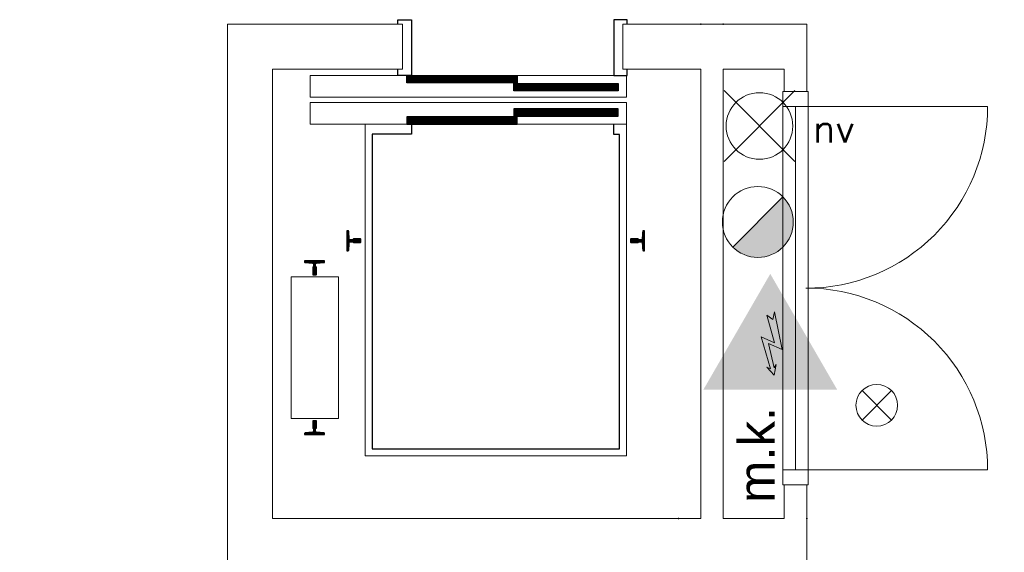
# Model space of a CAD drawing. Header units: millimetres. Extents: x -13022 to 1371524, y -38729 to 632593.
# Tile 145 of 256: x 857751 to 862131, y -10812 to -8442. Entities that reach past the tile are written whole.
import ezdxf

# ---------------------------------------------------------------- set-up
doc = ezdxf.new("R2010")
doc.units = ezdxf.units.MM
doc.header["$LTSCALE"] = 35
doc.set_wipeout_variables(frame=1)
doc.linetypes.add('DASHED', pattern=[200, 100, -100])
doc.layers.add('Al65----_beveiliging-inst', color=92, linetype='Continuous', lineweight=9)
doc.layers.add('brandveiligheid voorzieningen', color=10, linetype='Continuous', lineweight=9)
for name, color, linetype in [('LAYER102', 1, 'Continuous'), ('LAYER111', 7, 'Continuous'), ('LAYER30', 7, 'Continuous'), ('LAYER31', 7, 'Continuous'), ('LAYER66', 7, 'Continuous')]:
    doc.layers.add(name, color=color, linetype=linetype)
doc.styles.add('Algemeen', font='simplex.shx', dxfattribs={"height": 2.5})
doc.styles.get("Standard").update_dxf_attribs({"font": 'simplex.shx'})
pattern_1 = [(225, (644075.12476, 33579.78944), (0.2121320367, -0.2121320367), []), (225, (644075.12476, 33579.5773), (0.2121320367, -0.2121320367), [])]
pattern_2 = [(45, (644075.12476, 33579.78944), (-0.2121320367, 0.2121320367), []), (45, (644075.12476, 33580.00157), (-0.2121320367, 0.2121320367), [])]
pattern_3 = [(315, (644075.12476, 33579.78944), (0.2121320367, 0.2121320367), []), (315, (644075.3369, 33579.78944), (0.2121320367, 0.2121320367), [])]
pattern_4 = [(135, (644075.12476, 33579.78944), (-0.2121320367, -0.2121320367), []), (135, (644074.91263, 33579.78944), (-0.2121320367, -0.2121320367), [])]

# ---------------------------------------------------------------- blocks, each defined once
blk = doc.blocks.new('Elektrische spanning')
at = {"layer": 'Al65----_beveiliging-inst'}
blk.add_hatch(color=50, dxfattribs=at).paths.add_polyline_path([(-4.383, 1.05), (4.383, 1.05), (0, 8.641)])
at = {"layer": 'brandveiligheid voorzieningen'}
h = blk.add_hatch(color=256, dxfattribs=at)
h.paths.add_polyline_path([(0, 10.741), (-6.201, 0), (6.201, 0)])
h.paths.add_polyline_path([(4.383, 1.05), (-4.383, 1.05), (0, 8.641)], flags=16)
blk.add_hatch(color=256, dxfattribs=at).paths.add_polyline_path([(0.393, 7.207), (0.222, 6.515), (-0.306, 6.906), (0.391, 4.34), (-0.844, 4.903), (0.017, 1.925), (-0.312, 2.098), (0.352, 1.352), (0.548, 2.331), (0.351, 2.016), (-0.169, 4.296), (1.099, 3.718)])
blk.add_lwpolyline([(0.393, 7.207), (0.222, 6.515), (-0.306, 6.906), (0.391, 4.34), (-0.844, 4.903), (0.017, 1.925), (-0.312, 2.098), (0.352, 1.352), (0.548, 2.331), (0.351, 2.016), (-0.169, 4.296), (1.099, 3.718), (0.393, 7.207)], close=True, dxfattribs=at)
blk = doc.blocks.new('Nevenindicator')
at = {"layer": 'Al65----_beveiliging-inst', "color": 92, "ltscale": 0.7}
for p, q in [((159.186, -81.935), (161.371, -79.75)), ((159.186, -79.75), (161.371, -81.935))]:
    blk.add_line(p, q, dxfattribs=at)
blk.add_circle((160.278, -80.842), 1.545, dxfattribs=at)
blk = doc.blocks.new('Noodverlichting')
at = {"layer": 'Al65----_beveiliging-inst', "color": 92}
for p, q in [((163.999, -62.364), (158.754, -57.119)), ((158.754, -62.364), (163.999, -57.119))]:
    blk.add_line(p, q, dxfattribs=at)
blk.add_circle((161.376, -59.741), 2.472, dxfattribs=at)
at = {"layer": 'Al65----_beveiliging-inst', "color": 7, "style": 'Algemeen'}
blk.add_text('nv', height=2.0628, dxfattribs=at).set_placement((165.326, -60.96))
blk = doc.blocks.new('Brandmelder')
at = {"layer": 'brandveiligheid voorzieningen'}
blk.add_hatch(color=256, dxfattribs=at).paths.add_polyline_path([(76.618, -89.802, 0.198912), (75.848, -87.943), (72.13, -91.661, 0.668179)])
blk.add_line((72.13, -91.661), (75.848, -87.943), dxfattribs=at)
blk.add_circle((73.989, -89.802), 2.629, dxfattribs=at)

msp = doc.modelspace()

# ---------------------------------------------------------------- linework, layer by layer
at = {"layer": 'LAYER30', "color": 7, "linetype": 'Continuous', "lineweight": 18}
for points in [[(861145.125, -10444.558), (861145.125, -8828.558)], [(861202.125, -10444.558), (861202.125, -8828.558)], [(861259.125, -10444.558), (861259.125, -8828.558)]]:
    msp.add_lwpolyline(points, dxfattribs=at)
at = {"layer": 'LAYER31', "color": 7, "linetype": 'Continuous', "lineweight": 18}
for points in [[(861248.187, -8828.558), (862056.469, -8828.558, -0.41421361), (861248.187, -9636.839)], [(861248.187, -10444.558), (862056.469, -10444.558, 0.41421361), (861248.187, -9636.273)]]:
    msp.add_lwpolyline(points, format="xyb", dxfattribs=at)

# ---------------------------------------------------------------- block references
at = {"layer": 'Al65----_beveiliging-inst', "xscale": 60, "yscale": 60, "zscale": 60}
msp.add_blockref('Nevenindicator', (851946.853, -5307.353), dxfattribs=at)

# ---------------------------------------------------------------- texts
at = {"layer": 'LAYER102', "color": 7, "linetype": 'Continuous', "lineweight": 0, "insert": (970908.715, -9706.638), "char_height": 162, "attachment_point": 7, "line_spacing_factor": 1.333333}
msp.add_mtext('\\pi-504.72;{\\fArial|b1|i0|c0|p34;\\H1.2346x;kantoor\\P\\pi-698.63;\\fArial|b0|i0|c0|p34;\\H0.81x;kantoorfunctie \\P\\pi-399.6;24,9 m2}', dxfattribs=at)
at = {"layer": 'LAYER102', "color": 7, "linetype": 'Continuous', "lineweight": 0, "insert": (861109.736, -10592.538), "char_height": 162, "attachment_point": 7, "rotation": 90, "line_spacing_factor": 1.333333}
msp.add_mtext('{\\fArial|b0|i0|c0|p34;m.k.}', dxfattribs=at)

# ---------------------------------------------------------------- wipeouts: each hides what was drawn before it
at = {"linetype": 'Continuous'}
msp.add_wipeout([(861152.125, -10511.558), (861202.125, -10511.558), (861252.125, -10511.558), (861252.125, -10661.55), (861202.125, -10761.55), (861152.125, -10661.55)], dxfattribs=at).dxf.layer = 'LAYER111'

# ---------------------------------------------------------------- next in the draw order: linework, layer by layer
at = {"layer": 'LAYER102', "color": 7, "linetype": 'Continuous', "lineweight": 18}
for points in [[(861152.125, -10661.55), (861152.125, -10511.558)], [(861152.125, -10511.558), (861202.125, -10511.558), (861252.125, -10511.558)], [(861252.125, -10511.558), (861252.125, -10661.55)]]:
    msp.add_lwpolyline(points, dxfattribs=at)
at = {"layer": 'LAYER102', "color": 7, "linetype": 'DASHED', "lineweight": 18}
msp.add_lwpolyline([(861152.125, -10511.558), (861202.125, -10511.558), (861252.125, -10511.558)], dxfattribs=at)
at = {"layer": 'LAYER30', "color": 7, "linetype": 'Continuous', "lineweight": 18}
msp.add_lwpolyline([(861145.125, -10511.558), (861145.125, -10444.558), (861259.125, -10444.558), (861259.125, -10511.558)], close=True, dxfattribs=at)

# ---------------------------------------------------------------- next in the draw order: wipeouts: each hides what was drawn before it
at = {"linetype": 'Continuous'}
for points in [[(858876.125, -10661.55), (858776.125, -10761.55), (858676.125, -10761.55), (858676.125, -8461.558), (858776.125, -8561.554), (858876.125, -8661.546)], [(861252.125, -8761.558), (861152.125, -8761.558), (861152.125, -8661.558), (861252.125, -8461.566)], [(859043.625, -8690.566), (860449.625, -8690.566), (860449.625, -8786.566), (859043.625, -8786.566)], [(860393.625, -8906.566), (860393.625, -8952.613), (860418.625, -8952.613), (860418.625, -10351.566), (859318.625, -10351.566), (859318.625, -8951.566), (859493.625, -8951.566), (859493.625, -8906.566)], [(859211.719, -9381.066), (859214.719, -9383.851), (859217.094, -9417.101), (859218.359, -9419.75), (859221.094, -9420.828), (859231.312, -9420.816), (859233.844, -9419.918), (859235.234, -9417.625), (859267.625, -9417.625), (859268.625, -9418.625), (859268.625, -9432.504), (859267.625, -9433.504), (859235.219, -9433.504), (859233.828, -9431.218), (859231.312, -9430.328), (859221.094, -9430.316), (859218.375, -9431.386), (859217.109, -9434.027), (859214.719, -9467.281), (859211.719, -9470.074), (859206.625, -9470.066), (859206.625, -9381.066)], [(860525.5, -9470.066), (860522.5, -9467.281), (860520.125, -9434.027), (860518.859, -9431.379), (860516.125, -9430.304), (860505.937, -9430.316), (860503.406, -9431.214), (860502.015, -9433.507), (860469.625, -9433.504), (860468.625, -9432.504), (860468.625, -9418.625), (860469.625, -9417.625), (860502.031, -9417.625), (860503.422, -9419.91), (860505.937, -9420.804), (860516.125, -9420.812), (860518.844, -9419.742), (860520.109, -9417.101), (860522.5, -9383.851), (860525.5, -9381.058), (860530.625, -9381.066), (860530.625, -9470.066)], [(858958.625, -9586.566), (859168.625, -9586.566), (859168.625, -10216.566), (858958.625, -10216.566)], [(861152.125, -10861.55), (861202.125, -10761.55), (861252.125, -10861.55), (861252.125, -11792.55), (861202.125, -11792.55), (861152.125, -11792.55)]]:
    msp.add_wipeout(points, dxfattribs=at).dxf.layer = 'LAYER111'

# ---------------------------------------------------------------- next in the draw order: hatches: boundary and pattern name
at = {"layer": 'LAYER66', "linetype": 'Continuous', "lineweight": 13}
h = msp.add_hatch(dxfattribs=at)
h.set_pattern_fill('~A--FYV~', style=0, pattern_type=0)
h.set_pattern_definition(pattern_2)
h.paths.add_polyline_path([(859206.625, -9381.066), (859206.625, -9470.066), (859211.719, -9470.066, 0.39337186), (859214.719, -9467.281), (859217.094, -9434.027, -0.39331824), (859221.094, -9430.316), (859231.312, -9430.316, -0.35564929), (859235.219, -9433.504), (859267.625, -9433.504), (859268.625, -9432.504), (859268.625, -9418.625), (859267.625, -9417.625), (859235.219, -9417.625, -0.35564929), (859231.312, -9420.816), (859221.094, -9420.816, -0.39331824), (859217.094, -9417.101), (859214.719, -9383.851, 0.39337186), (859211.719, -9381.066)], flags=0)
h = msp.add_hatch(dxfattribs=at)
h.set_pattern_fill('~A--FYV~', style=0, pattern_type=0)
h.set_pattern_definition(pattern_1)
h.paths.add_polyline_path([(860530.625, -9470.066), (860530.625, -9381.066), (860525.5, -9381.066, 0.39337186), (860522.5, -9383.851), (860520.125, -9417.101, -0.39331824), (860516.125, -9420.812), (860505.937, -9420.816, -0.35564929), (860502.031, -9417.625), (860469.625, -9417.625), (860468.625, -9418.625), (860468.625, -9432.504), (860469.625, -9433.504), (860502.031, -9433.504, -0.35564929), (860505.937, -9430.316), (860516.125, -9430.316, -0.39331824), (860520.125, -9434.027), (860522.531, -9467.281, 0.39337186), (860525.5, -9470.066)], flags=0)

# ---------------------------------------------------------------- next in the draw order: linework, layer by layer
at = {"layer": 'LAYER102', "color": 7, "linetype": 'Continuous', "lineweight": 18}
for points in [[(858676.125, -10761.55), (858676.125, -8461.558)], [(861252.125, -8461.566), (861252.125, -8761.558)], [(858876.125, -8661.546), (858876.125, -10661.55)], [(861152.125, -8761.558), (861152.125, -8661.558)], [(861252.125, -8761.558), (861152.125, -8761.558)]]:
    msp.add_lwpolyline(points, dxfattribs=at)
at = {"layer": 'LAYER102', "color": 7, "linetype": 'DASHED', "lineweight": 18}
msp.add_lwpolyline([(861252.125, -8761.558), (861152.125, -8761.558)], dxfattribs=at)
at = {"layer": 'LAYER30', "color": 7, "linetype": 'Continuous', "lineweight": 18}
msp.add_lwpolyline([(861145.125, -8828.558), (861145.125, -8761.558), (861259.125, -8761.558), (861259.125, -8828.558)], close=True, dxfattribs=at)
at = {"layer": 'LAYER66', "color": 7, "linetype": 'Continuous', "lineweight": 25}
for points in [[(859433.625, -8461.566), (859433.625, -8441.566), (859493.625, -8441.566), (859493.625, -8690.519), (859433.625, -8690.519), (859433.625, -8661.519)], [(860453.625, -8461.566), (860453.625, -8441.566), (860393.625, -8441.566), (860393.625, -8690.519), (860453.625, -8690.519), (860453.625, -8661.519)]]:
    msp.add_lwpolyline(points, dxfattribs=at)
at = {"layer": 'LAYER66', "color": 7, "linetype": 'Continuous', "lineweight": 13}
for points in [[(859043.625, -8786.566), (860449.625, -8786.566), (860449.625, -8690.566), (859043.625, -8690.566)], [(858958.625, -9586.566), (859168.625, -9586.566), (859168.625, -10216.566), (858958.625, -10216.566)]]:
    msp.add_lwpolyline(points, close=True, dxfattribs=at)
at = {"layer": 'LAYER66', "color": 7, "linetype": 'Continuous', "lineweight": 25}
for points in [[(859206.625, -9381.066), (859206.625, -9470.066), (859211.719, -9470.066, 0.39337186), (859214.719, -9467.281), (859217.094, -9434.027, -0.39331824), (859221.094, -9430.316), (859231.312, -9430.316, -0.35564929), (859235.219, -9433.504), (859267.625, -9433.504), (859268.625, -9432.504), (859268.625, -9418.625), (859267.625, -9417.625), (859235.219, -9417.625, -0.35564929), (859231.312, -9420.816), (859221.094, -9420.816, -0.39331824), (859217.094, -9417.101), (859214.719, -9383.851, 0.39337186), (859211.719, -9381.066)], [(860530.625, -9470.066), (860530.625, -9381.066), (860525.5, -9381.066, 0.39337186), (860522.5, -9383.851), (860520.125, -9417.101, -0.39331824), (860516.125, -9420.812), (860505.937, -9420.816, -0.35564929), (860502.031, -9417.625), (860469.625, -9417.625), (860468.625, -9418.625), (860468.625, -9432.504), (860469.625, -9433.504), (860502.031, -9433.504, -0.35564929), (860505.937, -9430.316), (860516.125, -9430.316, -0.39331824), (860520.125, -9434.027), (860522.531, -9467.281, 0.39337186), (860525.5, -9470.066)]]:
    msp.add_lwpolyline(points, format="xyb", close=True, dxfattribs=at)

# ---------------------------------------------------------------- next in the draw order: wipeouts: each hides what was drawn before it
at = {"linetype": 'Continuous'}
msp.add_wipeout([(859043.625, -8810.566), (860449.625, -8810.566), (860449.625, -8906.566), (859043.625, -8906.566)], dxfattribs=at).dxf.layer = 'LAYER111'

# ---------------------------------------------------------------- next in the draw order: linework, layer by layer
at = {"layer": 'LAYER66', "color": 7, "linetype": 'Continuous', "lineweight": 13}
msp.add_lwpolyline([(859043.625, -8906.566), (860449.625, -8906.566), (860449.625, -8810.566), (859043.625, -8810.566)], close=True, dxfattribs=at)
msp.add_lwpolyline([(860393.625, -8906.566), (860449.625, -8906.566), (860449.625, -10382.566), (859287.625, -10382.566), (859287.625, -8906.566), (859493.625, -8906.566)], dxfattribs=at)
at = {"layer": 'LAYER66', "color": 7, "linetype": 'Continuous', "lineweight": 25}
msp.add_lwpolyline([(859493.625, -8906.566), (859493.625, -8951.566), (859318.625, -8951.566), (859318.625, -10351.566), (860418.625, -10351.566), (860418.625, -8952.613), (860393.625, -8952.613), (860393.625, -8906.566)], dxfattribs=at)

# ---------------------------------------------------------------- next in the draw order: wipeouts: each hides what was drawn before it
at = {"linetype": 'Continuous'}
for points in [[(859473.625, -8722.566), (859473.625, -8690.566), (859963.625, -8690.566), (859963.625, -8722.566)], [(859107.125, -9519.675), (859104.344, -9522.668), (859071.094, -9525.054), (859068.453, -9526.316), (859067.375, -9529.039), (859067.375, -9539.25), (859068.265, -9541.777), (859070.562, -9543.168), (859070.562, -9575.566), (859069.562, -9576.566), (859055.687, -9576.566), (859054.687, -9575.566), (859054.687, -9543.168), (859056.984, -9541.773), (859057.875, -9539.25), (859057.875, -9529.046), (859056.797, -9526.32), (859054.156, -9525.058), (859020.906, -9522.668), (859018.125, -9519.671), (859018.125, -9514.566), (859107.125, -9514.566)], [(859018.125, -10283.457), (859020.906, -10280.464), (859054.156, -10278.074), (859056.797, -10276.812), (859057.875, -10274.089), (859057.875, -10263.882), (859056.984, -10261.355), (859054.687, -10259.964), (859054.687, -10227.566), (859055.687, -10226.566), (859069.562, -10226.566), (859070.562, -10227.566), (859070.562, -10259.964), (859068.265, -10261.359), (859067.375, -10263.882), (859067.375, -10274.086), (859068.453, -10276.812), (859071.094, -10278.074), (859104.344, -10280.464), (859107.125, -10283.461), (859107.125, -10288.566), (859018.125, -10288.566)], [(858876.125, -11792.55), (858776.125, -11792.55), (858676.125, -11792.55), (858676.125, -10761.55), (858776.125, -10761.55), (858876.125, -10861.55)]]:
    msp.add_wipeout(points, dxfattribs=at).dxf.layer = 'LAYER111'

# ---------------------------------------------------------------- next in the draw order: hatches: boundary and pattern name
at = {"layer": 'LAYER66', "linetype": 'Continuous', "lineweight": 13}
h = msp.add_hatch(dxfattribs=at)
h.set_pattern_fill('~A--FYV~', style=0, pattern_type=0)
h.set_pattern_definition(pattern_1)
h.paths.add_polyline_path([(859473.625, -8722.566), (859473.625, -8690.566), (859963.625, -8690.566), (859963.625, -8722.566)], flags=0)
h = msp.add_hatch(dxfattribs=at)
h.set_pattern_fill('~A--FYV~', style=0, pattern_type=0)
h.set_pattern_definition(pattern_3)
h.paths.add_polyline_path([(859107.125, -9514.566), (859018.125, -9514.566), (859018.125, -9519.675, 0.39337186), (859020.906, -9522.668), (859054.156, -9525.058, -0.39331824), (859057.875, -9529.046), (859057.875, -9539.25, -0.35564929), (859054.687, -9543.168), (859054.687, -9575.566), (859055.687, -9576.566), (859069.562, -9576.566), (859070.562, -9575.566), (859070.562, -9543.168, -0.35564929), (859067.375, -9539.25), (859067.375, -9529.046, -0.39331824), (859071.094, -9525.054), (859104.344, -9522.668, 0.39337186), (859107.125, -9519.675)], flags=0)
h = msp.add_hatch(dxfattribs=at)
h.set_pattern_fill('~A--FYV~', style=0, pattern_type=0)
h.set_pattern_definition(pattern_4)
h.paths.add_polyline_path([(859018.125, -10288.566), (859107.125, -10288.566), (859107.125, -10283.457, 0.39337186), (859104.344, -10280.464), (859071.094, -10278.074, -0.39331824), (859067.375, -10274.086), (859067.375, -10263.882, -0.35564929), (859070.562, -10259.964), (859070.562, -10227.566), (859069.562, -10226.566), (859055.687, -10226.566), (859054.687, -10227.566), (859054.687, -10259.964, -0.35564929), (859057.875, -10263.882), (859057.875, -10274.086, -0.39331824), (859054.156, -10278.074), (859020.906, -10280.464, 0.39337186), (859018.125, -10283.457)], flags=0)

# ---------------------------------------------------------------- next in the draw order: linework, layer by layer
at = {"layer": 'LAYER102', "color": 7, "linetype": 'Continuous', "lineweight": 18}
msp.add_lwpolyline([(858676.125, -11792.55), (858676.125, -10761.55)], dxfattribs=at)
at = {"layer": 'LAYER102', "color": 7, "linetype": 'DASHED', "lineweight": 18}
msp.add_lwpolyline([(858676.125, -11792.55), (858676.125, -10761.55)], dxfattribs=at)
at = {"layer": 'LAYER66', "color": 7, "linetype": 'Continuous', "lineweight": 25}
msp.add_lwpolyline([(859473.625, -8722.566), (859473.625, -8690.566), (859963.625, -8690.566), (859963.625, -8722.566)], close=True, dxfattribs=at)
for points in [[(859107.125, -9514.566), (859018.125, -9514.566), (859018.125, -9519.675, 0.39337186), (859020.906, -9522.668), (859054.156, -9525.058, -0.39331824), (859057.875, -9529.046), (859057.875, -9539.25, -0.35564929), (859054.687, -9543.168), (859054.687, -9575.566), (859055.687, -9576.566), (859069.562, -9576.566), (859070.562, -9575.566), (859070.562, -9543.168, -0.35564929), (859067.375, -9539.25), (859067.375, -9529.046, -0.39331824), (859071.094, -9525.054), (859104.344, -9522.668, 0.39337186), (859107.125, -9519.675)], [(859018.125, -10288.566), (859107.125, -10288.566), (859107.125, -10283.457, 0.39337186), (859104.344, -10280.464), (859071.094, -10278.074, -0.39331824), (859067.375, -10274.086), (859067.375, -10263.882, -0.35564929), (859070.562, -10259.964), (859070.562, -10227.566), (859069.562, -10226.566), (859055.687, -10226.566), (859054.687, -10227.566), (859054.687, -10259.964, -0.35564929), (859057.875, -10263.882), (859057.875, -10274.086, -0.39331824), (859054.156, -10278.074), (859020.906, -10280.464, 0.39337186), (859018.125, -10283.457)]]:
    msp.add_lwpolyline(points, format="xyb", close=True, dxfattribs=at)

# ---------------------------------------------------------------- next in the draw order: wipeouts: each hides what was drawn before it
at = {"linetype": 'Continuous'}
for points in [[(859963.625, -8874.566), (859963.625, -8906.566), (859473.625, -8906.566), (859473.625, -8874.566)], [(859211.719, -9381.066), (859214.719, -9383.851), (859217.094, -9417.101), (859218.359, -9419.75), (859221.094, -9420.828), (859231.312, -9420.816), (859233.844, -9419.918), (859235.234, -9417.625), (859267.625, -9417.625), (859268.625, -9418.625), (859268.625, -9432.504), (859267.625, -9433.504), (859235.219, -9433.504), (859233.828, -9431.218), (859231.312, -9430.328), (859221.094, -9430.316), (859218.375, -9431.386), (859217.109, -9434.027), (859214.719, -9467.281), (859211.719, -9470.074), (859206.625, -9470.066), (859206.625, -9381.066)], [(860525.5, -9470.066), (860522.5, -9467.281), (860520.125, -9434.027), (860518.859, -9431.379), (860516.125, -9430.304), (860505.937, -9430.316), (860503.406, -9431.214), (860502.015, -9433.507), (860469.625, -9433.504), (860468.625, -9432.504), (860468.625, -9418.625), (860469.625, -9417.625), (860502.031, -9417.625), (860503.422, -9419.91), (860505.937, -9420.804), (860516.125, -9420.812), (860518.844, -9419.742), (860520.109, -9417.101), (860522.5, -9383.851), (860525.5, -9381.058), (860530.625, -9381.066), (860530.625, -9470.066)], [(858876.125, -10861.55), (858776.125, -10761.55), (858876.125, -10661.55), (860582, -10661.55), (860632.062, -10761.55), (860582.062, -10861.55)]]:
    msp.add_wipeout(points, dxfattribs=at).dxf.layer = 'LAYER111'

# ---------------------------------------------------------------- next in the draw order: hatches: boundary and pattern name
at = {"layer": 'LAYER66', "linetype": 'Continuous', "lineweight": 13}
h = msp.add_hatch(dxfattribs=at)
h.set_pattern_fill('~A--FYV~', style=0, pattern_type=0)
h.set_pattern_definition(pattern_1)
h.paths.add_polyline_path([(859473.625, -8874.566), (859473.625, -8906.566), (859963.625, -8906.566), (859963.625, -8874.566)], flags=0)
h = msp.add_hatch(dxfattribs=at)
h.set_pattern_fill('~A--FYV~', style=0, pattern_type=0)
h.set_pattern_definition(pattern_2)
h.paths.add_polyline_path([(859206.625, -9381.066), (859206.625, -9470.066), (859211.719, -9470.066, 0.39337186), (859214.719, -9467.281), (859217.094, -9434.027, -0.39331824), (859221.094, -9430.316), (859231.312, -9430.316, -0.35564929), (859235.219, -9433.504), (859267.625, -9433.504), (859268.625, -9432.504), (859268.625, -9418.625), (859267.625, -9417.625), (859235.219, -9417.625, -0.35564929), (859231.312, -9420.816), (859221.094, -9420.816, -0.39331824), (859217.094, -9417.101), (859214.719, -9383.851, 0.39337186), (859211.719, -9381.066)], flags=0)
h = msp.add_hatch(dxfattribs=at)
h.set_pattern_fill('~A--FYV~', style=0, pattern_type=0)
h.set_pattern_definition(pattern_1)
h.paths.add_polyline_path([(860530.625, -9470.066), (860530.625, -9381.066), (860525.5, -9381.066, 0.39337186), (860522.5, -9383.851), (860520.125, -9417.101, -0.39331824), (860516.125, -9420.812), (860505.937, -9420.816, -0.35564929), (860502.031, -9417.625), (860469.625, -9417.625), (860468.625, -9418.625), (860468.625, -9432.504), (860469.625, -9433.504), (860502.031, -9433.504, -0.35564929), (860505.937, -9430.316), (860516.125, -9430.316, -0.39331824), (860520.125, -9434.027), (860522.531, -9467.281, 0.39337186), (860525.5, -9470.066)], flags=0)

# ---------------------------------------------------------------- next in the draw order: linework, layer by layer
at = {"layer": 'LAYER102', "color": 7, "linetype": 'Continuous', "lineweight": 18}
msp.add_lwpolyline([(858876.125, -10661.55), (860582, -10661.55)], dxfattribs=at)
at = {"layer": 'LAYER66', "color": 7, "linetype": 'Continuous', "lineweight": 25}
msp.add_lwpolyline([(859473.625, -8874.566), (859473.625, -8906.566), (859963.625, -8906.566), (859963.625, -8874.566)], close=True, dxfattribs=at)
for points in [[(859206.625, -9381.066), (859206.625, -9470.066), (859211.719, -9470.066, 0.39337186), (859214.719, -9467.281), (859217.094, -9434.027, -0.39331824), (859221.094, -9430.316), (859231.312, -9430.316, -0.35564929), (859235.219, -9433.504), (859267.625, -9433.504), (859268.625, -9432.504), (859268.625, -9418.625), (859267.625, -9417.625), (859235.219, -9417.625, -0.35564929), (859231.312, -9420.816), (859221.094, -9420.816, -0.39331824), (859217.094, -9417.101), (859214.719, -9383.851, 0.39337186), (859211.719, -9381.066)], [(860530.625, -9470.066), (860530.625, -9381.066), (860525.5, -9381.066, 0.39337186), (860522.5, -9383.851), (860520.125, -9417.101, -0.39331824), (860516.125, -9420.812), (860505.937, -9420.816, -0.35564929), (860502.031, -9417.625), (860469.625, -9417.625), (860468.625, -9418.625), (860468.625, -9432.504), (860469.625, -9433.504), (860502.031, -9433.504, -0.35564929), (860505.937, -9430.316), (860516.125, -9430.316, -0.39331824), (860520.125, -9434.027), (860522.531, -9467.281, 0.39337186), (860525.5, -9470.066)]]:
    msp.add_lwpolyline(points, format="xyb", close=True, dxfattribs=at)

# ---------------------------------------------------------------- next in the draw order: wipeouts: each hides what was drawn before it
at = {"linetype": 'Continuous'}
for points in [[(859948.625, -8757.566), (859948.625, -8725.566), (860413.625, -8725.566), (860413.625, -8757.566)], [(858958.625, -9586.566), (859168.625, -9586.566), (859168.625, -10216.566), (858958.625, -10216.566)], [(860682.125, -11792.55), (860632.125, -11742.55), (860582.125, -11692.55), (860582.125, -10861.55), (860632.125, -10761.55), (860682.125, -10861.425)]]:
    msp.add_wipeout(points, dxfattribs=at).dxf.layer = 'LAYER111'

# ---------------------------------------------------------------- next in the draw order: hatches: boundary and pattern name
at = {"layer": 'LAYER66', "linetype": 'Continuous', "lineweight": 13}
h = msp.add_hatch(dxfattribs=at)
h.set_pattern_fill('~A--FYV~', style=0, pattern_type=0)
h.set_pattern_definition(pattern_1)
h.paths.add_polyline_path([(859948.625, -8757.566), (859948.625, -8725.566), (860413.625, -8725.566), (860413.625, -8757.566)], flags=0)

# ---------------------------------------------------------------- next in the draw order: linework, layer by layer
at = {"layer": 'LAYER66', "color": 7, "linetype": 'Continuous', "lineweight": 25}
msp.add_lwpolyline([(859948.625, -8757.566), (859948.625, -8725.566), (860413.625, -8725.566), (860413.625, -8757.566)], close=True, dxfattribs=at)
at = {"layer": 'LAYER66', "color": 7, "linetype": 'Continuous', "lineweight": 13}
msp.add_lwpolyline([(858958.625, -9586.566), (859168.625, -9586.566), (859168.625, -10216.566), (858958.625, -10216.566)], close=True, dxfattribs=at)

# ---------------------------------------------------------------- next in the draw order: wipeouts: each hides what was drawn before it
at = {"linetype": 'Continuous'}
for points in [[(860413.625, -8838.566), (860413.625, -8870.566), (859948.625, -8870.566), (859948.625, -8838.566)], [(860393.625, -8906.566), (860393.625, -8952.613), (860418.625, -8952.613), (860418.625, -10351.566), (859318.625, -10351.566), (859318.625, -8951.566), (859493.625, -8951.566), (859493.625, -8906.566)], [(860682.125, -10661.55), (860632.125, -10761.55), (860582.125, -10661.675), (860582.125, -10661.55), (860632.125, -10661.55)]]:
    msp.add_wipeout(points, dxfattribs=at).dxf.layer = 'LAYER111'

# ---------------------------------------------------------------- next in the draw order: hatches: boundary and pattern name
at = {"layer": 'LAYER66', "linetype": 'Continuous', "lineweight": 13}
h = msp.add_hatch(dxfattribs=at)
h.set_pattern_fill('~A--FYV~', style=0, pattern_type=0)
h.set_pattern_definition(pattern_1)
h.paths.add_polyline_path([(859948.625, -8838.566), (859948.625, -8870.566), (860413.625, -8870.566), (860413.625, -8838.566)], flags=0)

# ---------------------------------------------------------------- next in the draw order: linework, layer by layer
at = {"layer": 'LAYER102', "color": 7, "linetype": 'DASHED', "lineweight": 18}
for points in [[(858876.125, -10661.55), (860582, -10661.55)], [(860582.125, -10661.675), (860582.125, -10661.55)]]:
    msp.add_lwpolyline(points, dxfattribs=at)
at = {"layer": 'LAYER102', "color": 7, "linetype": 'Continuous', "lineweight": 18}
for points in [[(860582.125, -10661.675), (860582.125, -10661.55)], [(860582.125, -10661.55), (860632.125, -10661.55), (860682.125, -10661.55)]]:
    msp.add_lwpolyline(points, dxfattribs=at)
at = {"layer": 'LAYER102', "color": 7, "linetype": 'Continuous'}
msp.add_point((860682.125, -10661.55), dxfattribs=at)
at = {"layer": 'LAYER66', "color": 7, "linetype": 'Continuous', "lineweight": 25}
msp.add_lwpolyline([(859948.625, -8838.566), (859948.625, -8870.566), (860413.625, -8870.566), (860413.625, -8838.566)], close=True, dxfattribs=at)

# ---------------------------------------------------------------- next in the draw order: wipeouts: each hides what was drawn before it
at = {"linetype": 'Continuous'}
for points in [[(859043.625, -8690.566), (860449.625, -8690.566), (860449.625, -8786.566), (859043.625, -8786.566)], [(859107.125, -9519.675), (859104.344, -9522.668), (859071.094, -9525.054), (859068.453, -9526.316), (859067.375, -9529.039), (859067.375, -9539.25), (859068.265, -9541.777), (859070.562, -9543.168), (859070.562, -9575.566), (859069.562, -9576.566), (859055.687, -9576.566), (859054.687, -9575.566), (859054.687, -9543.168), (859056.984, -9541.773), (859057.875, -9539.25), (859057.875, -9529.046), (859056.797, -9526.32), (859054.156, -9525.058), (859020.906, -9522.668), (859018.125, -9519.671), (859018.125, -9514.566), (859107.125, -9514.566)], [(859018.125, -10283.457), (859020.906, -10280.464), (859054.156, -10278.074), (859056.797, -10276.812), (859057.875, -10274.089), (859057.875, -10263.882), (859056.984, -10261.355), (859054.687, -10259.964), (859054.687, -10227.566), (859055.687, -10226.566), (859069.562, -10226.566), (859070.562, -10227.566), (859070.562, -10259.964), (859068.265, -10261.359), (859067.375, -10263.882), (859067.375, -10274.086), (859068.453, -10276.812), (859071.094, -10278.074), (859104.344, -10280.464), (859107.125, -10283.461), (859107.125, -10288.566), (859018.125, -10288.566)]]:
    msp.add_wipeout(points, dxfattribs=at).dxf.layer = 'LAYER111'

# ---------------------------------------------------------------- next in the draw order: hatches: boundary and pattern name
at = {"layer": 'LAYER66', "linetype": 'Continuous', "lineweight": 13}
h = msp.add_hatch(dxfattribs=at)
h.set_pattern_fill('~A--FYV~', style=0, pattern_type=0)
h.set_pattern_definition(pattern_3)
h.paths.add_polyline_path([(859107.125, -9514.566), (859018.125, -9514.566), (859018.125, -9519.675, 0.39337186), (859020.906, -9522.668), (859054.156, -9525.058, -0.39331824), (859057.875, -9529.046), (859057.875, -9539.25, -0.35564929), (859054.687, -9543.168), (859054.687, -9575.566), (859055.687, -9576.566), (859069.562, -9576.566), (859070.562, -9575.566), (859070.562, -9543.168, -0.35564929), (859067.375, -9539.25), (859067.375, -9529.046, -0.39331824), (859071.094, -9525.054), (859104.344, -9522.668, 0.39337186), (859107.125, -9519.675)], flags=0)
h = msp.add_hatch(dxfattribs=at)
h.set_pattern_fill('~A--FYV~', style=0, pattern_type=0)
h.set_pattern_definition(pattern_4)
h.paths.add_polyline_path([(859018.125, -10288.566), (859107.125, -10288.566), (859107.125, -10283.457, 0.39337186), (859104.344, -10280.464), (859071.094, -10278.074, -0.39331824), (859067.375, -10274.086), (859067.375, -10263.882, -0.35564929), (859070.562, -10259.964), (859070.562, -10227.566), (859069.562, -10226.566), (859055.687, -10226.566), (859054.687, -10227.566), (859054.687, -10259.964, -0.35564929), (859057.875, -10263.882), (859057.875, -10274.086, -0.39331824), (859054.156, -10278.074), (859020.906, -10280.464, 0.39337186), (859018.125, -10283.457)], flags=0)

# ---------------------------------------------------------------- next in the draw order: linework, layer by layer
at = {"layer": 'LAYER66', "color": 7, "linetype": 'Continuous', "lineweight": 25}
for points in [[(859433.625, -8461.566), (859433.625, -8441.566), (859493.625, -8441.566), (859493.625, -8690.519), (859433.625, -8690.519), (859433.625, -8661.519)], [(860453.625, -8461.566), (860453.625, -8441.566), (860393.625, -8441.566), (860393.625, -8690.519), (860453.625, -8690.519), (860453.625, -8661.519)]]:
    msp.add_lwpolyline(points, dxfattribs=at)
at = {"layer": 'LAYER66', "color": 7, "linetype": 'Continuous', "lineweight": 13}
msp.add_lwpolyline([(859043.625, -8786.566), (860449.625, -8786.566), (860449.625, -8690.566), (859043.625, -8690.566)], close=True, dxfattribs=at)
at = {"layer": 'LAYER66', "color": 7, "linetype": 'Continuous', "lineweight": 25}
for points in [[(859107.125, -9514.566), (859018.125, -9514.566), (859018.125, -9519.675, 0.39337186), (859020.906, -9522.668), (859054.156, -9525.058, -0.39331824), (859057.875, -9529.046), (859057.875, -9539.25, -0.35564929), (859054.687, -9543.168), (859054.687, -9575.566), (859055.687, -9576.566), (859069.562, -9576.566), (859070.562, -9575.566), (859070.562, -9543.168, -0.35564929), (859067.375, -9539.25), (859067.375, -9529.046, -0.39331824), (859071.094, -9525.054), (859104.344, -9522.668, 0.39337186), (859107.125, -9519.675)], [(859018.125, -10288.566), (859107.125, -10288.566), (859107.125, -10283.457, 0.39337186), (859104.344, -10280.464), (859071.094, -10278.074, -0.39331824), (859067.375, -10274.086), (859067.375, -10263.882, -0.35564929), (859070.562, -10259.964), (859070.562, -10227.566), (859069.562, -10226.566), (859055.687, -10226.566), (859054.687, -10227.566), (859054.687, -10259.964, -0.35564929), (859057.875, -10263.882), (859057.875, -10274.086, -0.39331824), (859054.156, -10278.074), (859020.906, -10280.464, 0.39337186), (859018.125, -10283.457)]]:
    msp.add_lwpolyline(points, format="xyb", close=True, dxfattribs=at)

# ---------------------------------------------------------------- next in the draw order: wipeouts: each hides what was drawn before it
at = {"linetype": 'Continuous'}
msp.add_wipeout([(859043.625, -8810.566), (860449.625, -8810.566), (860449.625, -8906.566), (859043.625, -8906.566)], dxfattribs=at).dxf.layer = 'LAYER111'

# ---------------------------------------------------------------- next in the draw order: linework, layer by layer
at = {"layer": 'LAYER66', "color": 7, "linetype": 'Continuous', "lineweight": 13}
msp.add_lwpolyline([(859043.625, -8906.566), (860449.625, -8906.566), (860449.625, -8810.566), (859043.625, -8810.566)], close=True, dxfattribs=at)
msp.add_lwpolyline([(860393.625, -8906.566), (860449.625, -8906.566), (860449.625, -10382.566), (859287.625, -10382.566), (859287.625, -8906.566), (859493.625, -8906.566)], dxfattribs=at)
at = {"layer": 'LAYER66', "color": 7, "linetype": 'Continuous', "lineweight": 25}
msp.add_lwpolyline([(859493.625, -8906.566), (859493.625, -8951.566), (859318.625, -8951.566), (859318.625, -10351.566), (860418.625, -10351.566), (860418.625, -8952.613), (860393.625, -8952.613), (860393.625, -8906.566)], dxfattribs=at)

# ---------------------------------------------------------------- next in the draw order: wipeouts: each hides what was drawn before it
at = {"linetype": 'Continuous'}
for points in [[(858876.125, -8661.546), (858676.125, -8461.558), (859453.562, -8461.519), (859453.562, -8661.519)], [(860433.625, -8661.566), (860433.625, -8561.566), (860433.625, -8461.566), (860780.625, -8461.562), (860830.625, -8561.562), (860780.625, -8661.562)], [(859473.625, -8722.566), (859473.625, -8690.566), (859963.625, -8690.566), (859963.625, -8722.566)]]:
    msp.add_wipeout(points, dxfattribs=at).dxf.layer = 'LAYER111'

# ---------------------------------------------------------------- next in the draw order: hatches: boundary and pattern name
at = {"layer": 'LAYER66', "linetype": 'Continuous', "lineweight": 13}
h = msp.add_hatch(dxfattribs=at)
h.set_pattern_fill('~A--FYV~', style=0, pattern_type=0)
h.set_pattern_definition(pattern_1)
h.paths.add_polyline_path([(859473.625, -8722.566), (859473.625, -8690.566), (859963.625, -8690.566), (859963.625, -8722.566)], flags=0)

# ---------------------------------------------------------------- next in the draw order: linework, layer by layer
at = {"layer": 'LAYER102', "color": 7, "linetype": 'Continuous', "lineweight": 18}
for points in [[(858676.125, -8461.558), (859453.562, -8461.519)], [(859453.562, -8461.519), (859453.562, -8661.519)], [(860433.625, -8461.566), (860780.625, -8461.562)], [(860433.625, -8661.566), (860433.625, -8561.566), (860433.625, -8461.566)], [(859453.562, -8661.519), (858876.125, -8661.546)], [(860780.625, -8661.562), (860433.625, -8661.566)]]:
    msp.add_lwpolyline(points, dxfattribs=at)
at = {"layer": 'LAYER102', "color": 7, "linetype": 'DASHED', "lineweight": 18}
for points in [[(858676.125, -8461.558), (859453.562, -8461.519)], [(858676.125, -10761.55), (858676.125, -8461.558)], [(859453.562, -8461.519), (859453.562, -8661.519)], [(860433.625, -8661.566), (860433.625, -8561.566), (860433.625, -8461.566)], [(859453.562, -8661.519), (858876.125, -8661.546)], [(858876.125, -8661.546), (858876.125, -10661.55)]]:
    msp.add_lwpolyline(points, dxfattribs=at)
at = {"layer": 'LAYER66', "color": 7, "linetype": 'Continuous', "lineweight": 25}
msp.add_lwpolyline([(859473.625, -8722.566), (859473.625, -8690.566), (859963.625, -8690.566), (859963.625, -8722.566)], close=True, dxfattribs=at)

# ---------------------------------------------------------------- next in the draw order: wipeouts: each hides what was drawn before it
at = {"linetype": 'Continuous'}
msp.add_wipeout([(859963.625, -8874.566), (859963.625, -8906.566), (859473.625, -8906.566), (859473.625, -8874.566)], dxfattribs=at).dxf.layer = 'LAYER111'

# ---------------------------------------------------------------- next in the draw order: hatches: boundary and pattern name
at = {"layer": 'LAYER66', "linetype": 'Continuous', "lineweight": 13}
h = msp.add_hatch(dxfattribs=at)
h.set_pattern_fill('~A--FYV~', style=0, pattern_type=0)
h.set_pattern_definition(pattern_1)
h.paths.add_polyline_path([(859473.625, -8874.566), (859473.625, -8906.566), (859963.625, -8906.566), (859963.625, -8874.566)], flags=0)

# ---------------------------------------------------------------- next in the draw order: linework, layer by layer
at = {"layer": 'LAYER66', "color": 7, "linetype": 'Continuous', "lineweight": 25}
msp.add_lwpolyline([(859473.625, -8874.566), (859473.625, -8906.566), (859963.625, -8906.566), (859963.625, -8874.566)], close=True, dxfattribs=at)

# ---------------------------------------------------------------- next in the draw order: wipeouts: each hides what was drawn before it
at = {"linetype": 'Continuous'}
for points in [[(860780.625, -8661.558), (860830.625, -8561.562), (860880.625, -8661.558), (860880.625, -10661.55), (860830.625, -10761.55), (860780.625, -10661.55)], [(859948.625, -8757.566), (859948.625, -8725.566), (860413.625, -8725.566), (860413.625, -8757.566)]]:
    msp.add_wipeout(points, dxfattribs=at).dxf.layer = 'LAYER111'

# ---------------------------------------------------------------- next in the draw order: hatches: boundary and pattern name
at = {"layer": 'LAYER66', "linetype": 'Continuous', "lineweight": 13}
h = msp.add_hatch(dxfattribs=at)
h.set_pattern_fill('~A--FYV~', style=0, pattern_type=0)
h.set_pattern_definition(pattern_1)
h.paths.add_polyline_path([(859948.625, -8757.566), (859948.625, -8725.566), (860413.625, -8725.566), (860413.625, -8757.566)], flags=0)

# ---------------------------------------------------------------- next in the draw order: linework, layer by layer
at = {"layer": 'LAYER102', "color": 7, "linetype": 'DASHED', "lineweight": 18}
msp.add_lwpolyline([(860780.625, -8661.562), (860433.625, -8661.566)], dxfattribs=at)
at = {"layer": 'LAYER102', "color": 7, "linetype": 'Continuous', "lineweight": 18}
for points in [[(860780.625, -10661.55), (860780.625, -8661.558)], [(860880.625, -8661.558), (860880.625, -10661.55)]]:
    msp.add_lwpolyline(points, dxfattribs=at)
at = {"layer": 'LAYER66', "color": 7, "linetype": 'DASHED', "lineweight": 13}
msp.add_lwpolyline([(859043.625, -8786.566), (860449.625, -8786.566), (860449.625, -8690.566), (859043.625, -8690.566)], close=True, dxfattribs=at)
msp.add_lwpolyline([(859043.625, -8786.566), (860449.625, -8786.566), (860449.625, -8690.566), (859043.625, -8690.566)], close=True, dxfattribs=at)
at = {"layer": 'LAYER66', "color": 7, "linetype": 'Continuous', "lineweight": 25}
msp.add_lwpolyline([(859948.625, -8757.566), (859948.625, -8725.566), (860413.625, -8725.566), (860413.625, -8757.566)], close=True, dxfattribs=at)

# ---------------------------------------------------------------- next in the draw order: block references
at = {"ltscale": 0.1}
for name, p, xscale, yscale, zscale in [('Noodverlichting', (851359.226, -5330.355), 60, 60, 60), ('Elektrische spanning', (861089.845, -10088.441), 48, 48, 48)]:
    msp.add_blockref(name, p, dxfattribs=dict(at, xscale=xscale, yscale=yscale, zscale=zscale))
at = {"layer": 'Al65----_beveiliging-inst', "xscale": 60, "yscale": 60, "zscale": 60}
msp.add_blockref('Brandmelder', (856595.196, -3953.836), dxfattribs=at)

# ---------------------------------------------------------------- next in the draw order: wipeouts: each hides what was drawn before it
at = {"linetype": 'Continuous'}
for points in [[(860880.625, -8461.566), (860830.625, -8561.562), (860780.625, -8461.566), (860780.625, -8461.562), (860830.625, -8461.562), (860880.625, -8461.562)], [(860413.625, -8838.566), (860413.625, -8870.566), (859948.625, -8870.566), (859948.625, -8838.566)], [(860780.625, -10861.55), (860830.625, -10761.55), (860880.625, -10861.55), (860880.625, -10861.55), (860830.625, -10861.55)]]:
    msp.add_wipeout(points, dxfattribs=at).dxf.layer = 'LAYER111'

# ---------------------------------------------------------------- next in the draw order: hatches: boundary and pattern name
at = {"layer": 'LAYER66', "linetype": 'Continuous', "lineweight": 13}
h = msp.add_hatch(dxfattribs=at)
h.set_pattern_fill('~A--FYV~', style=0, pattern_type=0)
h.set_pattern_definition(pattern_1)
h.paths.add_polyline_path([(859948.625, -8838.566), (859948.625, -8870.566), (860413.625, -8870.566), (860413.625, -8838.566)], flags=0)

# ---------------------------------------------------------------- next in the draw order: linework, layer by layer
at = {"layer": 'LAYER102', "color": 7, "linetype": 'DASHED', "lineweight": 18}
msp.add_lwpolyline([(860433.625, -8461.566), (860780.625, -8461.562)], dxfattribs=at)
at = {"layer": 'LAYER102', "color": 7, "linetype": 'Continuous', "lineweight": 18}
msp.add_lwpolyline([(860780.625, -8461.562), (860830.625, -8461.562), (860880.625, -8461.562)], dxfattribs=at)
at = {"layer": 'LAYER102', "color": 7, "linetype": 'Continuous'}
for p in [(860780.625, -8461.566), (860780.625, -8461.566), (860880.625, -8461.562)]:
    msp.add_point(p, dxfattribs=at)
at = {"layer": 'LAYER66', "color": 7, "linetype": 'DASHED', "lineweight": 13}
msp.add_lwpolyline([(859043.625, -8906.566), (860449.625, -8906.566), (860449.625, -8810.566), (859043.625, -8810.566)], close=True, dxfattribs=at)
msp.add_lwpolyline([(859043.625, -8906.566), (860449.625, -8906.566), (860449.625, -8810.566), (859043.625, -8810.566)], close=True, dxfattribs=at)
at = {"layer": 'LAYER66', "color": 7, "linetype": 'Continuous', "lineweight": 25}
msp.add_lwpolyline([(859948.625, -8838.566), (859948.625, -8870.566), (860413.625, -8870.566), (860413.625, -8838.566)], close=True, dxfattribs=at)

# ---------------------------------------------------------------- next in the draw order: wipeouts: each hides what was drawn before it
at = {"linetype": 'Continuous'}
msp.add_wipeout([(860682.187, -10861.55), (860632.125, -10761.55), (860682.125, -10661.55), (860780.625, -10661.55), (860830.625, -10761.55), (860780.625, -10861.55)], dxfattribs=at).dxf.layer = 'LAYER111'

# ---------------------------------------------------------------- next in the draw order: linework, layer by layer
at = {"layer": 'LAYER102', "color": 7, "linetype": 'DASHED', "lineweight": 18}
for points in [[(860780.625, -10661.55), (860780.625, -8661.558)], [(860582.125, -10661.55), (860632.125, -10661.55), (860682.125, -10661.55)], [(860682.125, -10661.55), (860780.625, -10661.55)]]:
    msp.add_lwpolyline(points, dxfattribs=at)
at = {"layer": 'LAYER102', "color": 7, "linetype": 'Continuous', "lineweight": 18}
msp.add_lwpolyline([(860682.125, -10661.55), (860780.625, -10661.55)], dxfattribs=at)
at = {"layer": 'LAYER102', "color": 7, "linetype": 'Continuous'}
msp.add_point((860682.125, -10661.55), dxfattribs=at)

# ---------------------------------------------------------------- next in the draw order: wipeouts: each hides what was drawn before it
at = {"linetype": 'Continuous'}
for points in [[(860880.625, -8661.562), (860830.625, -8561.562), (860880.625, -8461.562), (861252.187, -8461.562), (861202.187, -8561.562), (861152.187, -8661.562)], [(860880.625, -10861.55), (860830.625, -10761.55), (860880.625, -10661.55), (861152.187, -10661.55), (861202.187, -10761.55), (861152.187, -10861.55)]]:
    msp.add_wipeout(points, dxfattribs=at).dxf.layer = 'LAYER111'

# ---------------------------------------------------------------- next in the draw order: linework, layer by layer
at = {"layer": 'LAYER102', "color": 7, "linetype": 'DASHED', "lineweight": 18}
for points in [[(860780.625, -8461.562), (860830.625, -8461.562), (860880.625, -8461.562)], [(860880.625, -8461.562), (861252.187, -8461.562)], [(861252.125, -8461.566), (861252.125, -8761.558)], [(860880.625, -8661.558), (860880.625, -10661.55)], [(861152.187, -8661.562), (860880.625, -8661.562)], [(861152.125, -8761.558), (861152.125, -8661.558)], [(861152.125, -10661.55), (861152.125, -10511.558)], [(860880.625, -10661.55), (861152.187, -10661.55)]]:
    msp.add_lwpolyline(points, dxfattribs=at)
at = {"layer": 'LAYER102', "color": 7, "linetype": 'Continuous', "lineweight": 18}
for points in [[(860880.625, -8461.562), (861252.187, -8461.562)], [(861152.187, -8661.562), (860880.625, -8661.562)], [(860880.625, -10661.55), (861152.187, -10661.55)]]:
    msp.add_lwpolyline(points, dxfattribs=at)
at = {"layer": 'LAYER102', "color": 7, "linetype": 'Continuous'}
msp.add_point((860880.625, -8461.562), dxfattribs=at)

# ---------------------------------------------------------------- next in the draw order: wipeouts: each hides what was drawn before it
at = {"linetype": 'Continuous'}
msp.add_wipeout([(861252.125, -10861.55), (861202.125, -10761.55), (861252.125, -10661.55), (861252.125, -10661.55), (861252.125, -10761.55)], dxfattribs=at).dxf.layer = 'LAYER111'

# ---------------------------------------------------------------- next in the draw order: linework, layer by layer
at = {"layer": 'LAYER102', "color": 7, "linetype": 'DASHED', "lineweight": 18}
for points in [[(861252.125, -10511.558), (861252.125, -10661.55)], [(861252.125, -10661.55), (861252.125, -10761.55), (861252.125, -10861.55)]]:
    msp.add_lwpolyline(points, dxfattribs=at)
at = {"layer": 'LAYER102', "color": 7, "linetype": 'Continuous', "lineweight": 18}
msp.add_lwpolyline([(861252.125, -10661.55), (861252.125, -10761.55), (861252.125, -10861.55)], dxfattribs=at)
at = {"layer": 'LAYER102', "color": 7, "linetype": 'Continuous'}
msp.add_point((861252.125, -10661.55), dxfattribs=at)
msp.add_point((861252.125, -10661.55), dxfattribs=at)

doc.saveas('drawing.dxf')
